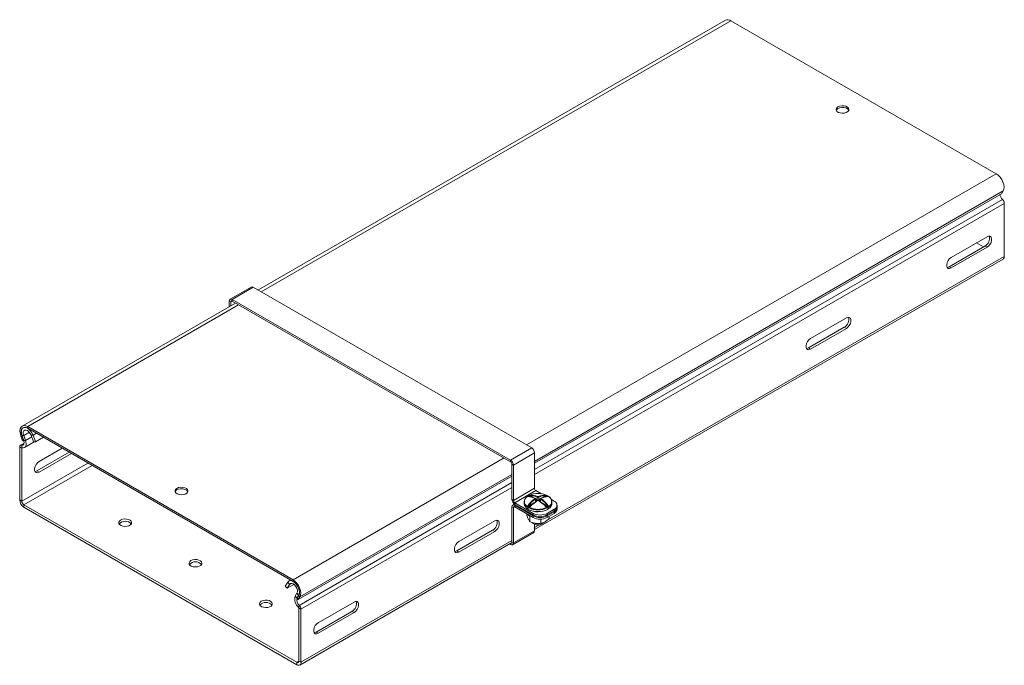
# Model space of a CAD drawing. Header units: millimetres. Extents: x -4 to 4772, y -1159 to -143.
# Tile 11 of 13: x 3742 to 4237, y -927 to -602. Entities that reach past the tile are written whole.
import ezdxf

# ---------------------------------------------------------------- set-up
doc = ezdxf.new("R2010")
doc.units = ezdxf.units.MM

msp = doc.modelspace()

# ---------------------------------------------------------------- linework, layer by layer
at = {"color": 7, "linetype": 'Continuous', "lineweight": 15}
for p, q in [((4097.13, -602.34), (3862.09, -738.02)), ((4099.88, -602.61), (4233.27, -679.62)), ((4001.11, -825.12), (4235.81, -689.63)), ((4236.71, -688.21), (4235.81, -689.63)), ((4237.29, -694.44), (4237.29, -721.13)), ((4210.59, -721.64), (4228.63, -711.23)), ((4227.56, -715.93), (4209.53, -726.34)), ((4228.63, -716.54), (4210.59, -726.95)), ((4226.86, -716.34), (4223.32, -714.29)), ((4227.56, -715.93), (4228.63, -716.54)), ((4001.11, -858.49), (4236.67, -722.51)), ((4209.53, -726.34), (4210.59, -726.95)), ((3858.69, -736.54), (3848.09, -742.66)), ((3859.69, -736.64), (3849.09, -742.76)), ((3999.7, -817.46), (3859.69, -736.64)), ((3850.78, -744.56), (3743.58, -806.44)), ((3848.38, -743.99), (3847.67, -743.58)), ((3847.67, -743.58), (3847.67, -746.35)), ((3848.38, -743.99), (3848.38, -745.94)), ((3989.09, -823.59), (3849.09, -742.76)), ((3849.09, -742.76), (3849.09, -743.58)), ((3989.09, -824.4), (3849.09, -743.58)), ((4139.88, -762.46), (4157.91, -752.05)), ((4156.85, -756.75), (4138.82, -767.16)), ((4156.85, -756.75), (4157.91, -757.36)), ((4157.91, -757.36), (4139.88, -767.77)), ((4138.82, -767.16), (4139.88, -767.77)), ((3746.33, -806.72), (3879.72, -883.72)), ((3746.33, -806.72), (3746.33, -807.53)), ((3743.52, -811.32), (3742.89, -811.34)), ((3743.79, -813.8), (3742.89, -811.34)), ((3744.33, -811.21), (3743.39, -811.24)), ((3744.29, -813.71), (3743.39, -811.24)), ((3744.42, -813.78), (3743.52, -811.32)), ((3745.23, -813.67), (3744.33, -811.21)), ((3746.33, -807.53), (3879.72, -884.54)), ((3749.01, -811.03), (3748.07, -811.06)), ((3748.07, -811.06), (3749.3, -814.44)), ((3749.01, -811.03), (3750.24, -814.4)), ((3744.49, -815.03), (3742.69, -816.07)), ((3743.23, -816.01), (3743.53, -817.36)), ((3744.42, -813.78), (3743.79, -813.8)), ((3744.29, -813.71), (3745.23, -813.67)), ((3744.73, -817.23), (3749.59, -814.43)), ((3750.24, -814.4), (3749.3, -814.44)), ((3750.24, -814.4), (3754.23, -812.1)), ((3743.37, -817.51), (3742.31, -816.9)), ((3742.31, -843.59), (3742.31, -816.9)), ((3743.37, -844.21), (3743.37, -817.51)), ((3750.97, -829), (3767.24, -819.61)), ((3752.04, -824.3), (3763.71, -817.57)), ((3768.3, -820.22), (3752.04, -829.61)), ((3999.7, -817.46), (3989.09, -823.59)), ((4001.11, -819.91), (3990.51, -826.03)), ((4001.11, -837.67), (4001.11, -819.91)), ((3989.09, -824.4), (3989.09, -823.59)), ((3990.51, -826.03), (3989.8, -825.63)), ((3989.8, -843.39), (3989.8, -825.63)), ((3990.51, -843.79), (3990.51, -826.03)), ((3750.97, -829), (3752.04, -829.61)), ((3882.25, -893.74), (3989.8, -831.65)), ((4001.11, -837.67), (3990.51, -843.79)), ((4001.82, -838.9), (3991.21, -845.02)), ((4004.6, -840.5), (4001.82, -838.9)), ((3742.31, -843.59), (3743.37, -844.21)), ((3881.61, -925.24), (3744.43, -846.04)), ((3744.43, -846.04), (3744.43, -847.27)), ((3989.8, -843.39), (3990.51, -843.79)), ((3991, -845.69), (3990.21, -846.15)), ((4000.41, -850.33), (3991.21, -845.02)), ((3991.21, -845.02), (3991.21, -845.84)), ((4000.41, -851.14), (3991.21, -845.84)), ((3991.21, -846.24), (4000.41, -851.55)), ((3991.21, -846.24), (3991.21, -847.06)), ((3995.88, -844.52), (3995.88, -845.43)), ((3998.2, -841.52), (3997.77, -841.77)), ((3997.78, -841.79), (3997.81, -841.8)), ((3997.87, -841.85), (3997.81, -841.84)), ((4001.92, -844.2), (4001.54, -842.96)), ((4002.53, -843.6), (4002.53, -842.18)), ((4003.23, -842.18), (4003.23, -843.6)), ((4004.23, -842.96), (4003.85, -844.2)), ((4007.99, -841.77), (4007.56, -841.52)), ((4007.92, -841.82), (4007.95, -841.8)), ((4007.98, -841.79), (4007.98, -841.79)), ((4011.01, -844.2), (4009.6, -843.39)), ((4009.88, -845.43), (4009.88, -844.52)), ((4012.48, -847.06), (4012.48, -846.24)), ((3881.61, -926.46), (3744.43, -847.27)), ((3990.51, -847.47), (3989.8, -847.06)), ((3989.8, -864.82), (3989.8, -847.06)), ((3990.51, -865.23), (3990.51, -847.47)), ((3991.21, -847.06), (4000.41, -852.37)), ((3997.3, -850.83), (3997.3, -851.22)), ((3998.44, -847.29), (3998.5, -847.25)), ((4000.41, -851.14), (4000.41, -850.33)), ((4007.26, -847.25), (4007.32, -847.29)), ((4011.01, -848.29), (4007.48, -850.33)), ((4011.01, -849.1), (4007.48, -851.14)), ((4011.01, -849.51), (4007.48, -851.55)), ((4007.48, -850.33), (4007.48, -851.14)), ((4011.01, -850.33), (4007.48, -852.37)), ((4011.01, -849.1), (4011.01, -848.29)), ((4011.01, -850.33), (4011.01, -849.51)), ((4012.48, -848.29), (4012.48, -847.47)), ((3981.14, -854.1), (3963.11, -864.51)), ((3998.8, -851.67), (3998.8, -854.44)), ((4000.41, -852.37), (4000.41, -851.55)), ((4000.76, -855.59), (4001.11, -855.8)), ((4001.11, -859.11), (4001.11, -855.8)), ((4004.38, -853.2), (4004.38, -855.3)), ((4004.65, -855.8), (4005, -855.59)), ((4004.94, -855.2), (4005.08, -855.17)), ((4007.48, -851.55), (4007.48, -852.37)), ((4008.46, -851.8), (4008.46, -852.95)), ((3962.05, -869.21), (3980.08, -858.8)), ((3963.11, -869.82), (3981.14, -859.41)), ((3980.08, -858.8), (3981.14, -859.41)), ((3990.09, -866.14), (4000.7, -860.02)), ((4001.11, -859.11), (3990.51, -865.23)), ((3883.11, -926.61), (3989.18, -865.38)), ((3988.56, -865.74), (3989.09, -866.05)), ((3989.8, -864.82), (3990.51, -865.23)), ((3962.05, -869.21), (3963.11, -869.82)), ((3875.81, -886.89), (3877.04, -884.94)), ((3877.97, -886.05), (3877.04, -884.94)), ((3878.53, -883.85), (3877.6, -884.39)), ((3879.72, -884.54), (3879.72, -883.72)), ((3876.74, -888.01), (3875.81, -886.89)), ((3876.74, -888.01), (3880.15, -886.04)), ((3876.74, -888.01), (3877.97, -886.05)), ((3881.72, -890.52), (3880.82, -891.95)), ((3882.65, -891.64), (3881.72, -890.52)), ((3880.82, -891.95), (3881.75, -893.06)), ((3882.53, -891.57), (3881.63, -892.99)), ((3882.25, -893.74), (3881.63, -892.99)), ((3882.65, -891.64), (3881.75, -893.06)), ((3883.15, -892.31), (3882.25, -893.74)), ((3883.15, -892.31), (3882.53, -891.57)), ((3910.43, -894.92), (3892.4, -905.33)), ((3882.82, -896.6), (3882.52, -897.6)), ((3883.73, -898.54), (3882.67, -897.92)), ((3882.67, -897.92), (3882.67, -924.62)), ((3883.73, -898.54), (3883.73, -925.23)), ((3891.34, -910.03), (3909.37, -899.62)), ((3892.4, -910.64), (3910.43, -900.23)), ((3909.37, -899.62), (3910.43, -900.23)), ((3891.34, -910.03), (3892.4, -910.64)), ((3881.61, -926.46), (3881.61, -925.24)), ((3882.67, -924.62), (3883.73, -925.23))]:
    msp.add_line(p, q, dxfattribs=at)
at = {"color": 8, "linetype": 'Continuous', "lineweight": 15}
for p, q in [((3863.71, -738.95), (4099.88, -602.61)), ((3997.1, -815.96), (4233.27, -679.62)), ((4001.11, -824.21), (4236.71, -688.21)), ((4001.11, -828.31), (4236.37, -692.5)), ((4001.11, -830.78), (4237.29, -694.44)), ((4007.51, -853.78), (4237.29, -721.13)), ((3746.33, -806.72), (3852.39, -745.49)), ((3849.09, -743.58), (3848.38, -743.99)), ((3744.33, -811.21), (3747.2, -809.55)), ((3749.01, -811.03), (3750.69, -810.06)), ((3743.23, -816.01), (3744.43, -815.32)), ((3745.23, -813.67), (3748.36, -811.86)), ((3743.37, -817.51), (3743.6, -817.38)), ((3743.37, -844.21), (3776.61, -825.02)), ((3744.43, -846.04), (3778.73, -826.24)), ((3879.72, -883.72), (3985.79, -822.49)), ((3883.15, -892.31), (3989.8, -830.74)), ((3882.82, -896.6), (3989.8, -834.84)), ((3883.73, -898.54), (3989.8, -837.31)), ((3991.57, -846.04), (3991.21, -846.24)), ((3997.81, -841.8), (3997.85, -841.82)), ((3997.84, -841.8), (3997.81, -841.8)), ((3997.91, -841.77), (3997.93, -841.78)), ((4000.18, -845.73), (3997.91, -847.04)), ((3998.14, -846.54), (4001.65, -844.51)), ((3999.15, -842.02), (3998.32, -841.54)), ((3998.89, -841.5), (4000.57, -842.46)), ((4001.77, -844.42), (4001.41, -843.23)), ((4001.56, -843.04), (4002.53, -843.6)), ((4002.36, -843.87), (4001.7, -843.49)), ((4001.87, -844.06), (4001.95, -844.11)), ((4003.23, -843.6), (4004.2, -843.04)), ((4004.06, -843.49), (4003.4, -843.87)), ((4003.81, -844.11), (4003.89, -844.06)), ((4004.36, -843.23), (4003.99, -844.42)), ((4004.11, -844.51), (4007.63, -846.54)), ((4005.2, -842.46), (4006.87, -841.5)), ((4007.86, -847.04), (4005.58, -845.73)), ((4007.44, -841.54), (4006.61, -842.02)), ((4007.8, -841.8), (4007.86, -841.77)), ((4007.95, -841.8), (4007.98, -841.79)), ((3991.21, -847.06), (3990.51, -847.47)), ((3998.32, -847.28), (3998.86, -846.96)), ((4006.89, -846.96), (4007.44, -847.28)), ((4001.11, -857.47), (4003.32, -856.2)), ((3883.73, -925.23), (3989.8, -864)), ((3989.09, -866.05), (3989.09, -865.43)), ((3877.97, -886.05), (3878.85, -885.55)), ((3881.61, -925.24), (3882.67, -924.62))]:
    msp.add_line(p, q, dxfattribs=at)
at = {"color": 7, "linetype": 'Continuous', "lineweight": 15, "flags": 128}
for points in [[(4153.67, -645.91), (4153.05, -646.42), (4152.75, -647.01), (4152.79, -647.63), (4153.18, -648.2), (4153.87, -648.67), (4154.79, -648.99), (4155.84, -649.12), (4156.9, -649.04), (4157.86, -648.77), (4158.62, -648.33), (4159.09, -647.78), (4159.22, -647.16), (4159, -646.56), (4158.45, -646.03), (4157.63, -645.63), (4156.64, -645.41), (4155.57, -645.38), (4154.54, -645.56), (4153.67, -645.91)], [(4153.67, -646.73), (4153.05, -647.23), (4152.8, -647.65)], [(4159.14, -647.65), (4159, -647.38), (4158.45, -646.85), (4157.63, -646.45), (4156.64, -646.22), (4155.57, -646.2), (4154.54, -646.37), (4153.67, -646.73)], [(4233.27, -679.62), (4234.27, -680.34), (4235.19, -681.31), (4235.99, -682.47), (4236.61, -683.73), (4237.01, -685.02), (4237.16, -686.24), (4237.06, -687.33), (4236.71, -688.21)], [(4228.63, -711.23), (4229.41, -710.94), (4230.1, -711), (4230.62, -711.41), (4230.89, -712.12), (4230.89, -713.04), (4230.62, -714.06), (4230.1, -715.07), (4229.41, -715.93), (4228.63, -716.54)], [(4210.59, -726.95), (4209.81, -727.24), (4209.12, -727.18), (4208.6, -726.77), (4208.33, -726.06), (4208.33, -725.14), (4208.6, -724.12), (4209.12, -723.11), (4209.81, -722.25), (4210.59, -721.64)], [(4209.53, -726.34), (4208.75, -726.63), (4208.53, -726.65)], [(4157.91, -752.05), (4158.7, -751.76), (4159.39, -751.82), (4159.9, -752.23), (4160.18, -752.94), (4160.18, -753.86), (4159.9, -754.88), (4159.39, -755.89), (4158.7, -756.75), (4157.91, -757.36)], [(4139.88, -767.77), (4139.1, -768.06), (4138.41, -768), (4137.89, -767.59), (4137.62, -766.88), (4137.62, -765.96), (4137.89, -764.94), (4138.41, -763.93), (4139.1, -763.07), (4139.88, -762.46)], [(4138.82, -767.16), (4138.04, -767.45), (4137.82, -767.47)], [(3742.89, -811.34), (3742.54, -810.06), (3742.44, -808.85), (3742.59, -807.8), (3742.99, -806.97), (3743.61, -806.42), (3744.41, -806.19), (3745.34, -806.29), (3746.33, -806.72)], [(3743.39, -811.24), (3743.09, -810.08), (3743.03, -809.01), (3743.23, -808.1), (3743.67, -807.45), (3744.32, -807.09), (3745.12, -807.06), (3746.01, -807.36), (3746.91, -807.96), (3747.75, -808.82), (3748.47, -809.88), (3749.01, -811.03)], [(3743.52, -811.32), (3743.23, -810.27), (3743.14, -809.28), (3743.27, -808.42), (3743.6, -807.74), (3744.1, -807.29), (3744.76, -807.11), (3745.52, -807.19), (3746.33, -807.53)], [(3744.33, -811.21), (3744.1, -810.27), (3744.13, -809.43), (3744.4, -808.8), (3744.89, -808.45), (3745.54, -808.43), (3746.27, -808.73), (3746.99, -809.32), (3747.62, -810.13), (3748.07, -811.06)], [(3742.31, -816.9), (3742.33, -816.67), (3742.38, -816.47), (3742.46, -816.3), (3742.57, -816.16), (3742.7, -816.06), (3742.86, -816), (3743.04, -815.99), (3743.23, -816.01)], [(3743.23, -816.01), (3743.59, -816.05), (3743.91, -815.97), (3744.17, -815.79), (3744.36, -815.5), (3744.47, -815.13), (3744.5, -814.69), (3744.44, -814.21), (3744.29, -813.71)], [(3743.53, -817.36), (3744.1, -817.42), (3744.62, -817.29), (3745.03, -817), (3745.34, -816.54), (3745.52, -815.95), (3745.56, -815.25), (3745.46, -814.48), (3745.23, -813.67)], [(3743.37, -817.51), (3743.38, -817.47), (3743.38, -817.44), (3743.4, -817.41), (3743.42, -817.39), (3743.44, -817.37), (3743.46, -817.36), (3743.49, -817.36), (3743.53, -817.36)], [(3752.04, -829.61), (3751.25, -829.91), (3750.56, -829.84), (3750.05, -829.43), (3749.77, -828.73), (3749.77, -827.8), (3750.05, -826.78), (3750.56, -825.78), (3751.25, -824.92), (3752.04, -824.3)], [(3749.97, -829.31), (3750.19, -829.29), (3750.97, -829)], [(3821.33, -837.77), (3820.71, -838.27), (3820.41, -838.87), (3820.45, -839.48), (3820.84, -840.06), (3821.53, -840.53), (3822.45, -840.85), (3823.5, -840.97), (3824.56, -840.9), (3825.52, -840.62), (3826.28, -840.19), (3826.75, -839.63), (3826.88, -839.02), (3826.66, -838.42), (3826.11, -837.88), (3825.29, -837.49), (3824.3, -837.26), (3823.23, -837.24), (3822.2, -837.41), (3821.33, -837.77)], [(3821.33, -838.59), (3820.71, -839.09), (3820.46, -839.51)], [(3826.8, -839.51), (3826.66, -839.23), (3826.11, -838.7), (3825.29, -838.3), (3824.3, -838.08), (3823.23, -838.05), (3822.2, -838.23), (3821.33, -838.59)], [(3998.45, -841.31), (3998.45, -841.3), (3998.47, -841.3)], [(4007.32, -841.31), (4007.31, -841.3), (4007.29, -841.3)], [(3997.93, -848.29), (3999.16, -848.85), (4000.57, -849.24), (4002.1, -849.44), (4003.67, -849.44), (4005.19, -849.24), (4006.61, -848.85), (4007.83, -848.29), (4008.81, -847.58), (4009.49, -846.76), (4009.84, -845.88), (4009.88, -845.43)], [(3793.05, -853.7), (3792.43, -854.2), (3792.12, -854.79), (3792.16, -855.41), (3792.55, -855.98), (3793.25, -856.46), (3794.16, -856.77), (3795.21, -856.9), (3796.27, -856.82), (3797.23, -856.55), (3797.99, -856.11), (3798.46, -855.56), (3798.59, -854.95), (3798.37, -854.34), (3797.83, -853.81), (3797.01, -853.41), (3796.01, -853.19), (3794.94, -853.16), (3793.92, -853.34), (3793.05, -853.7)], [(3981.14, -859.41), (3981.92, -858.8), (3982.62, -857.94), (3983.13, -856.93), (3983.4, -855.91), (3983.4, -854.99), (3983.13, -854.28), (3982.62, -853.87), (3981.92, -853.81), (3981.14, -854.1)], [(4000.02, -854.9), (4000.16, -855.1), (4000.76, -855.59)], [(3963.11, -864.51), (3962.32, -865.13), (3961.63, -865.99), (3961.12, -866.99), (3960.84, -868.01), (3960.84, -868.93), (3961.12, -869.64), (3961.63, -870.05), (3962.32, -870.11), (3963.11, -869.82)], [(3989.28, -865.31), (3989.36, -865.32), (3989.49, -865.32), (3989.59, -865.28), (3989.68, -865.21), (3989.75, -865.1), (3989.79, -864.97), (3989.8, -864.82)], [(3961.04, -869.52), (3961.26, -869.5), (3962.05, -869.21)], [(3828.4, -874.11), (3827.78, -874.61), (3827.48, -875.2), (3827.52, -875.82), (3827.91, -876.39), (3828.6, -876.87), (3829.52, -877.18), (3830.57, -877.31), (3831.63, -877.23), (3832.59, -876.96), (3833.35, -876.52), (3833.82, -875.97), (3833.95, -875.36), (3833.73, -874.75), (3833.18, -874.22), (3832.36, -873.82), (3831.37, -873.6), (3830.3, -873.57), (3829.27, -873.75), (3828.4, -874.11)], [(3877.04, -884.94), (3877.57, -884.4), (3878.29, -884.18), (3879.14, -884.3), (3880.04, -884.73), (3880.93, -885.46), (3881.73, -886.41), (3882.37, -887.52), (3882.82, -888.68), (3883.02, -889.82), (3882.96, -890.83), (3882.65, -891.64)], [(3877.97, -886.05), (3878.43, -885.65), (3879.05, -885.56), (3879.77, -885.8), (3880.5, -886.34), (3881.15, -887.11), (3881.65, -888.03), (3881.92, -888.98), (3881.95, -889.84), (3881.72, -890.52)], [(3879.72, -883.72), (3880.71, -884.44), (3881.64, -885.41), (3882.44, -886.57), (3883.06, -887.83), (3883.46, -889.12), (3883.61, -890.35), (3883.51, -891.43), (3883.15, -892.31)], [(3879.72, -884.54), (3880.53, -885.13), (3881.29, -885.92), (3881.94, -886.87), (3882.45, -887.9), (3882.78, -888.95), (3882.9, -889.96), (3882.82, -890.85), (3882.53, -891.57)], [(3863.76, -894.52), (3863.14, -895.02), (3862.83, -895.61), (3862.88, -896.23), (3863.26, -896.8), (3863.96, -897.28), (3864.88, -897.59), (3865.92, -897.72), (3866.98, -897.64), (3867.94, -897.37), (3868.7, -896.93), (3869.17, -896.38), (3869.3, -895.77), (3869.08, -895.16), (3868.54, -894.63), (3867.72, -894.23), (3866.72, -894.01), (3865.65, -893.98), (3864.63, -894.16), (3863.76, -894.52)], [(3910.43, -900.23), (3911.21, -899.62), (3911.9, -898.76), (3912.42, -897.75), (3912.69, -896.73), (3912.69, -895.81), (3912.42, -895.1), (3911.9, -894.69), (3911.21, -894.63), (3910.43, -894.92)], [(3892.4, -905.33), (3891.61, -905.95), (3890.92, -906.81), (3890.41, -907.81), (3890.13, -908.83), (3890.13, -909.75), (3890.41, -910.46), (3890.92, -910.87), (3891.61, -910.93), (3892.4, -910.64)], [(3890.33, -910.34), (3890.55, -910.32), (3891.34, -910.03)]]:
    msp.add_lwpolyline(points, dxfattribs=at)
at = {"color": 8, "linetype": 'Continuous', "lineweight": 15, "flags": 128}
for points in [[(4001.89, -844.13), (4001.92, -844.12), (4001.95, -844.11)], [(4003.87, -844.13), (4003.85, -844.12), (4003.81, -844.11)], [(3999, -846.99), (3998.97, -846.97), (3998.94, -846.95), (3998.92, -846.94), (3998.9, -846.94), (3998.89, -846.94), (3998.89, -846.94)], [(4006.77, -846.99), (4006.8, -846.97), (4006.82, -846.95), (4006.85, -846.94), (4006.86, -846.94), (4006.87, -846.94), (4006.87, -846.94)]]:
    msp.add_lwpolyline(points, dxfattribs=at)
at = {"color": 7, "linetype": 'Continuous', "lineweight": 15}
for centre, radius, start, end in [((4098.28, -604.71), 2.64, 52.7347, 115.9548), ((4239.04, -689.58), 3.95, 186.6831, 227.6171), ((4234.47, -694.58), 2.82, 2.9302, 47.6241), ((4225.52, -712.15), 4.29, 298.461, 16.6994), ((4235.86, -721.31), 1.44, 304.0564, 7.2558), ((3859.11, -737.46), 1.01, 54.3824, 114.3071), ((3848.53, -743.44), 0.873, 50.7967, 189.214), ((3848.81, -743.92), 0.437, 50.7967, 189.214), ((4154.81, -752.97), 4.29, 298.461, 16.6994), ((3998.04, -820.05), 3.07, 2.6055, 57.3945), ((3987.44, -826.17), 3.07, 2.6055, 57.3945), ((3988.26, -825.7), 1.54, 2.6055, 57.3945), ((3998.55, -841.53), 0.25, 115.7431, 143.1374), ((3998.62, -841.4), 0.181, 146.018, 191.2323), ((4002.88, -851.21), 10.85, 66.0121, 113.9879), ((3999.15, -841.42), 0.267, 125.1825, 197.5547), ((3999.51, -848.72), 7.54, 64.9445, 93.9289), ((4002.65, -837.6), 1.54, 182.6055, 237.3945), ((4006.25, -848.72), 7.54, 86.0711, 115.0555), ((4006.61, -841.42), 0.267, 342.4453, 54.8175), ((4007.14, -841.4), 0.181, 348.7677, 33.982), ((4007.21, -841.53), 0.25, 36.8626, 64.2569), ((3746.92, -843.38), 4.61, 182.6055, 237.3945), ((3745.68, -844.1), 2.31, 182.6055, 237.3945), ((3990.66, -846.92), 0.873, 50.7967, 189.214), ((3992.87, -843.25), 3.07, 182.6055, 237.3945), ((3992.04, -843.72), 1.54, 182.6055, 237.3945), ((3999.31, -845.13), 3.44, 184.9193, 246.4008), ((3998.85, -844.52), 2.92, 117.3693, 242.6307), ((3998.92, -844.35), 2.87, 117.3693, 242.6307), ((3997.7, -842.02), 0.25, 71.8259, 124.6497), ((3997.71, -842.02), 0.248, 65.007, 115.2924), ((3997.96, -842), 0.178, 88.4717, 122.786), ((3997.43, -850.02), 8.18, 62.5596, 86.9303), ((4009.93, -854.92), 14.8, 126.1325, 144.5635), ((3997.56, -847.03), 0.753, 40.1752, 65.9708), ((4001.29, -847.16), 6.36, 117.863, 122.1316), ((4009.97, -854.96), 14.52, 126.1325, 144.5635), ((3999.4, -848.88), 7.4, 64.9445, 93.9289), ((4015.13, -862.37), 22.37, 124.2662, 136.526), ((4015.54, -862.68), 22.8, 124.2662, 136.526), ((3996.81, -852.25), 10.49, 64.0101, 71.7843), ((4001, -843.33), 0.42, 14.1681, 61.3817), ((4002.15, -843.54), 0.391, 302.9068, 351.3096), ((4002.89, -842.19), 0.354, 121.0831, 177.2134), ((4002.62, -843.88), 0.0873, 126.7899, 181.2162), ((4002.88, -842.19), 0.354, 2.7866, 58.9169), ((3990.22, -862.68), 22.8, 43.474, 55.7338), ((4003.14, -843.88), 0.0871, 358.7385, 53.7636), ((4006.36, -848.88), 7.4, 86.0711, 115.0555), ((4003.62, -843.54), 0.391, 188.6904, 237.0932), ((3990.63, -862.37), 22.37, 43.474, 55.7338), ((4008.95, -852.25), 10.49, 108.2161, 115.9898), ((4004.76, -843.33), 0.42, 118.6183, 165.8319), ((3995.79, -854.96), 14.52, 35.4365, 53.8675), ((4008.33, -850.02), 8.18, 93.0697, 117.4404), ((3995.83, -854.92), 14.8, 35.4365, 53.8675), ((4004.47, -847.16), 6.36, 57.8684, 62.137), ((4008.2, -847.03), 0.753, 114.0292, 139.8248), ((4007.8, -842), 0.178, 57.2173, 91.2051), ((4008.06, -842.02), 0.248, 64.7076, 114.993), ((4008.06, -842.02), 0.25, 55.3503, 108.1741), ((4006.84, -844.35), 2.87, 297.3693, 62.6307), ((4006.91, -844.52), 2.92, 297.3693, 62.6307), ((4010.24, -846.24), 2.18, 290.7834, 69.2166), ((3990.94, -847.4), 0.437, 50.7967, 189.214), ((3997.86, -847.13), 0.347, 137.1601, 177.1458), ((3998.44, -848.28), 1.49, 114.9585, 128.6692), ((3997.64, -847.38), 0.489, 68.9981, 94.1186), ((3998.09, -847.36), 0.371, 120.1071, 177.0782), ((4001.23, -841.76), 6.6, 237.8684, 242.137), ((4001.29, -841.65), 6.36, 237.8684, 242.137), ((4002.88, -839.29), 10.27, 242.3365, 298.2761), ((3998.55, -847.6), 0.399, 125.1728, 177.703), ((3998.6, -847.48), 0.25, 129.0544, 214.0642), ((3998.82, -847.64), 0.426, 144.9191, 177.6926), ((4002.88, -837.54), 11.04, 246.0121, 293.9879), ((3998.69, -847.28), 0.25, 181.856, 207.2205), ((4002.88, -837.48), 10.85, 246.0121, 293.9879), ((4003.94, -843.5), 7.69, 242.6097, 297.3903), ((4003.94, -844.32), 7.69, 242.6097, 297.3903), ((4007.07, -847.28), 0.25, 332.7795, 358.144), ((4006.94, -847.64), 0.426, 2.3074, 35.0809), ((4007.16, -847.48), 0.25, 325.9358, 50.9456), ((4004.47, -841.65), 6.36, 297.863, 302.1316), ((4007.21, -847.6), 0.399, 2.297, 54.8272), ((4004.53, -841.76), 6.6, 297.863, 302.1316), ((4007.67, -847.36), 0.371, 2.9218, 59.8929), ((4008.13, -847.38), 0.489, 85.8814, 111.0019), ((4007.32, -848.28), 1.49, 51.3308, 65.0415), ((4007.91, -847.13), 0.347, 2.8542, 42.8399), ((4009.98, -846.81), 2.51, 294.3747, 354.3052), ((4010.13, -847.35), 2.33, 292.158, 2.0603), ((4009.98, -848.04), 2.51, 294.3747, 354.3052), ((3795.35, -858.47), 4.18, 42.7186, 137.2814), ((3978.03, -855.02), 4.29, 298.461, 16.6994), ((4003.94, -844.73), 7.69, 242.6097, 297.3903), ((4003.94, -845.54), 7.69, 242.6097, 297.3903), ((4002.83, -852.24), 3.94, 238.3182, 317.466), ((4002.88, -852.49), 3.75, 241.8759, 298.1295), ((4002.88, -847.11), 8.35, 261.0955, 284.2787), ((4000.13, -859.21), 0.986, 305.0133, 6.2988), ((3989.65, -865.37), 0.873, 230.7967, 9.214), ((3830.7, -878.88), 4.18, 42.7186, 137.2814), ((3866.06, -899.29), 4.18, 42.7186, 137.2814), ((3885.73, -893.55), 5.17, 161.906, 231.6038), ((3884.82, -894.07), 3.23, 161.906, 231.6038), ((3907.32, -895.84), 4.29, 298.461, 16.6994), ((3882.2, -897.95), 0.47, 2.9302, 47.6241), ((3880.92, -898.68), 2.82, 2.9302, 47.6241), ((3882.03, -924.73), 0.655, 230.7967, 9.214), ((3882.44, -925.44), 1.31, 230.7967, 9.214)]:
    msp.add_arc(centre, radius, start, end, dxfattribs=at)
at = {"color": 8, "linetype": 'Continuous', "lineweight": 15}
for centre, radius, start, end in [((3998.22, -841.7), 0.351, 49.7947, 66.9408), ((4007.57, -841.75), 0.4, 114.0268, 129.0602), ((3997.62, -841.9), 0.103, 98.7632, 124.4524), ((3997.83, -841.88), 0.132, 56.3608, 116.0025), ((3998.25, -841.63), 0.118, 51.7249, 111.9488), ((4001.29, -842.87), 0.14, 67.9591, 128.9189), ((4002.62, -843.92), 0.124, 46.3065, 113.9701), ((4003.14, -843.92), 0.124, 66.5039, 133.6223), ((4004.48, -842.87), 0.143, 51.8132, 111.0175), ((4007.52, -841.63), 0.118, 68.025, 128.2776), ((4007.93, -841.88), 0.128, 62.2049, 124.597), ((4008.15, -841.9), 0.103, 55.5476, 81.2368)]:
    msp.add_arc(centre, radius, start, end, dxfattribs=at)
for centre, start_param, end_param in [((4001.39, -844.41), 0.49827, 0.770319), ((4004.37, -844.41), 2.371274, 2.643323)]:
    msp.add_ellipse(centre, major_axis=(0.773, 0), ratio=0.560135, start_param=start_param, end_param=end_param, dxfattribs=at)
at = {"color": 7, "linetype": 'Continuous', "lineweight": 15}
msp.add_ellipse((4002.88, -843.34), major_axis=(0.5, 0), ratio=0.711164, start_param=3.94207, end_param=5.482708, dxfattribs=at)
for points, knots in [([(3998.35, -841.38), (3998.34, -841.39), (3998.32, -841.43), (3998.26, -841.48), (3998.22, -841.51), (3998.2, -841.52), (3998.2, -841.52)], [0, 0, 0, 0, 0.1718244, 0.6082832, 0.9701834, 1, 1, 1, 1]), ([(3998.44, -841.44), (3998.44, -841.44), (3998.43, -841.46), (3998.38, -841.5), (3998.34, -841.52), (3998.32, -841.54)], [0, 0, 0, 0, 0.003106, 0.502169, 1, 1, 1, 1]), ([(3998.89, -841.5), (3998.78, -841.48), (3998.64, -841.45), (3998.48, -841.44), (3998.44, -841.44)], [0, 0, 0, 0, 0.781937, 1, 1, 1, 1]), ([(3998.47, -841.3), (3998.52, -841.29), (3998.71, -841.23), (3998.87, -841.21), (3999, -841.2)], [0, 0, 0, 0, 0.2291027, 1, 1, 1, 1]), ([(4006.77, -841.2), (4006.89, -841.21), (4007.05, -841.23), (4007.25, -841.29), (4007.29, -841.3)], [0, 0, 0, 0, 0.770897, 1, 1, 1, 1]), ([(4007.32, -841.44), (4007.28, -841.44), (4007.12, -841.45), (4006.98, -841.48), (4006.87, -841.5)], [0, 0, 0, 0, 0.218063, 1, 1, 1, 1]), ([(4007.44, -841.54), (4007.42, -841.52), (4007.38, -841.5), (4007.34, -841.46), (4007.32, -841.44)], [0, 0, 0, 0, 0.497853, 1, 1, 1, 1]), ([(4007.56, -841.52), (4007.55, -841.51), (4007.53, -841.5), (4007.47, -841.45), (4007.43, -841.41), (4007.41, -841.38), (4007.41, -841.38)], [0, 0, 0, 0, 0.209189, 0.573067, 0.9860121, 1, 1, 1, 1]), ([(3997.6, -846.89), (3997.61, -846.85), (3997.66, -846.66), (3997.78, -846.48), (3997.87, -846.34)], [0, 0, 0, 0, 0.229103, 1, 1, 1, 1]), ([(3997.79, -841.75), (3997.78, -841.76), (3997.76, -841.78), (3997.74, -841.78), (3997.74, -841.78), (3997.74, -841.78)], [0, 0, 0, 0, 0.511544, 0.964847, 1, 1, 1, 1]), ([(3997.92, -841.82), (3997.91, -841.82), (3997.87, -841.82), (3997.83, -841.81), (3997.83, -841.81), (3997.83, -841.81)], [0, 0, 0, 0, 0.145803, 0.809674, 1, 1, 1, 1]), ([(4001.2, -842.96), (4001.22, -842.95), (4001.25, -842.92), (4001.27, -842.87), (4001.27, -842.82), (4001.24, -842.78), (4001.21, -842.77), (4001.2, -842.76)], [0, 0, 0, 0, 0.218399, 0.436827, 0.654626, 0.872181, 1, 1, 1, 1]), ([(4001.53, -842.96), (4001.53, -842.95), (4001.53, -842.91), (4001.47, -842.83), (4001.4, -842.77), (4001.35, -842.75), (4001.34, -842.74)], [0, 0, 0, 0, 0.062839, 0.478182, 0.878306, 1, 1, 1, 1]), ([(4003.23, -842.18), (4003.21, -842.19), (4003.14, -842.21), (4003, -842.23), (4002.83, -842.24), (4002.67, -842.22), (4002.58, -842.19), (4002.53, -842.18)], [0, 0, 0, 0, 0.127707, 0.345274, 0.563217, 0.781734, 1, 1, 1, 1]), ([(4003.19, -843.82), (4003.17, -843.8), (4003.1, -843.75), (4002.94, -843.71), (4002.75, -843.73), (4002.62, -843.76), (4002.57, -843.81), (4002.57, -843.81)], [0, 0, 0, 0, 0.139537, 0.404953, 0.69286, 0.998417, 1, 1, 1, 1]), ([(4002.7, -841.89), (4002.73, -841.9), (4002.77, -841.92), (4002.86, -841.93), (4002.94, -841.92), (4003.01, -841.91), (4003.05, -841.9), (4003.06, -841.89)], [0, 0, 0, 0, 0.218399, 0.436827, 0.654626, 0.872181, 1, 1, 1, 1]), ([(4003.06, -843.83), (4003.04, -843.82), (4002.99, -843.8), (4002.91, -843.78), (4002.82, -843.79), (4002.75, -843.81), (4002.72, -843.83), (4002.7, -843.83)], [0, 0, 0, 0, 0.218399, 0.436827, 0.654626, 0.872181, 1, 1, 1, 1]), ([(4004.43, -842.75), (4004.4, -842.76), (4004.33, -842.79), (4004.26, -842.87), (4004.24, -842.94), (4004.23, -842.96)], [0, 0, 0, 0, 0.312486, 0.754729, 1, 1, 1, 1]), ([(4004.56, -842.76), (4004.55, -842.77), (4004.51, -842.79), (4004.49, -842.84), (4004.49, -842.89), (4004.52, -842.93), (4004.55, -842.96), (4004.56, -842.96)], [0, 0, 0, 0, 0.218399, 0.436827, 0.654626, 0.872181, 1, 1, 1, 1]), ([(4007.94, -841.81), (4007.94, -841.81), (4007.94, -841.81), (4007.92, -841.82), (4007.86, -841.82), (4007.81, -841.82), (4007.8, -841.82)], [0, 0, 0, 0, 0.035173, 0.313535, 0.782092, 1, 1, 1, 1]), ([(4008.16, -841.8), (4008.15, -841.81), (4008.11, -841.84), (4007.99, -841.85), (4007.9, -841.85)], [0, 0, 0, 0, 0.229103, 1, 1, 1, 1]), ([(4007.9, -846.34), (4007.99, -846.48), (4008.11, -846.66), (4008.15, -846.85), (4008.16, -846.89)], [0, 0, 0, 0, 0.770897, 1, 1, 1, 1]), ([(4008.02, -841.78), (4008.02, -841.78), (4008.02, -841.78), (4008.01, -841.78), (4007.99, -841.77), (4007.99, -841.76)], [0, 0, 0, 0, 0.203483, 0.887123, 1, 1, 1, 1]), ([(3996.65, -850.2), (3996.82, -850.39), (3997.23, -850.85), (3998.18, -851.43), (3999.11, -851.87), (3999.73, -852.02), (3999.88, -852.05)], [0, 0, 0, 0, 0.227998, 0.55621, 0.889189, 1, 1, 1, 1]), ([(3997.3, -851.22), (3997.52, -851.92), (3997.77, -852.7), (3998.03, -853.26), (3998.05, -853.32)], [0, 0, 0, 0, 0.8960372, 1, 1, 1, 1]), ([(3997.72, -847.34), (3997.68, -847.31), (3997.61, -847.26), (3997.54, -847.16), (3997.51, -847.11), (3997.51, -847.11)], [0, 0, 0, 0, 0.500308, 0.996927, 1, 1, 1, 1]), ([(3998.14, -846.54), (3998.04, -846.64), (3997.92, -846.76), (3997.83, -846.89), (3997.81, -846.92)], [0, 0, 0, 0, 0.781937, 1, 1, 1, 1]), ([(3997.81, -846.92), (3997.81, -846.92), (3997.82, -846.95), (3997.85, -847), (3997.89, -847.03), (3997.91, -847.04)], [0, 0, 0, 0, 0.003106, 0.502169, 1, 1, 1, 1]), ([(3998.39, -847.62), (3998.39, -847.62), (3998.36, -847.63), (3998.28, -847.64), (3998.19, -847.61), (3998.15, -847.59)], [0, 0, 0, 0, 0.003073, 0.499692, 1, 1, 1, 1]), ([(3998.32, -847.28), (3998.34, -847.29), (3998.38, -847.3), (3998.42, -847.29), (3998.44, -847.29)], [0, 0, 0, 0, 0.497853, 1, 1, 1, 1]), ([(3998.89, -846.94), (3998.85, -846.97), (3998.75, -847.08), (3998.6, -847.2), (3998.48, -847.27), (3998.44, -847.29)], [0, 0, 0, 0, 0.247006, 0.778468, 1, 1, 1, 1]), ([(3999, -846.99), (3998.87, -847.11), (3998.71, -847.27), (3998.52, -847.37), (3998.47, -847.39)], [0, 0, 0, 0, 0.770897, 1, 1, 1, 1]), ([(4007.29, -847.39), (4007.25, -847.37), (4007.05, -847.27), (4006.89, -847.11), (4006.77, -846.99)], [0, 0, 0, 0, 0.229103, 1, 1, 1, 1]), ([(4007.32, -847.29), (4007.32, -847.29), (4007.25, -847.26), (4007.11, -847.16), (4006.97, -847.04), (4006.88, -846.95), (4006.88, -846.94)], [0, 0, 0, 0, 0.047465, 0.355216, 0.924086, 1, 1, 1, 1]), ([(4007.32, -847.29), (4007.32, -847.29), (4007.34, -847.3), (4007.38, -847.3), (4007.42, -847.29), (4007.44, -847.28)], [0, 0, 0, 0, 0.0031062, 0.5021686, 1, 1, 1, 1]), ([(4007.61, -847.59), (4007.57, -847.61), (4007.48, -847.64), (4007.4, -847.63), (4007.37, -847.62), (4007.37, -847.62)], [0, 0, 0, 0, 0.5003076, 0.9969269, 1, 1, 1, 1]), ([(4007.95, -846.92), (4007.93, -846.89), (4007.85, -846.76), (4007.72, -846.64), (4007.63, -846.54)], [0, 0, 0, 0, 0.218063, 1, 1, 1, 1]), ([(4007.86, -847.04), (4007.87, -847.03), (4007.91, -847), (4007.94, -846.95), (4007.95, -846.92)], [0, 0, 0, 0, 0.497853, 1, 1, 1, 1]), ([(4008.25, -847.11), (4008.25, -847.11), (4008.22, -847.16), (4008.16, -847.26), (4008.08, -847.31), (4008.04, -847.34)], [0, 0, 0, 0, 0.003073, 0.499692, 1, 1, 1, 1]), ([(3998.05, -853.32), (3998.26, -853.7), (3998.51, -854.16), (3998.75, -854.39), (3998.8, -854.44)], [0, 0, 0, 0, 0.801462, 1, 1, 1, 1]), ([(3998.8, -854.44), (3999.62, -854.79), (4000.54, -855.19), (4001.49, -855.34), (4001.59, -855.36)], [0, 0, 0, 0, 0.896037, 1, 1, 1, 1]), ([(4001.59, -855.36), (4002.35, -855.41), (4003.31, -855.48), (4004.2, -855.33), (4004.38, -855.3)], [0, 0, 0, 0, 0.801462, 1, 1, 1, 1]), ([(4006.42, -854.61), (4006.31, -854.67), (4005.64, -855.04), (4004.95, -855.23), (4004.4, -855.3), (4004.38, -855.3)], [0, 0, 0, 0, 0.148486, 0.965571, 1, 1, 1, 1]), ([(4008.46, -852.95), (4008.29, -853.12), (4007.63, -853.78), (4006.93, -854.26), (4006.42, -854.61)], [0, 0, 0, 0, 0.263254, 1, 1, 1, 1])]:
    msp.add_open_spline(points, degree=3, knots=knots, dxfattribs=at)
at = {"color": 8, "linetype": 'Continuous', "lineweight": 15}
for points, knots in [([(3997.81, -841.84), (3997.75, -841.84), (3997.65, -841.84), (3997.61, -841.81), (3997.6, -841.8)], [0, 0, 0, 0, 0.722259, 1, 1, 1, 1]), ([(4001.53, -842.96), (4001.54, -842.99), (4001.55, -843.04), (4001.51, -843.14), (4001.44, -843.2), (4001.41, -843.23)], [0, 0, 0, 0, 0.283839, 0.642125, 1, 1, 1, 1]), ([(4004.36, -843.23), (4004.34, -843.21), (4004.28, -843.16), (4004.23, -843.08), (4004.21, -843), (4004.23, -842.97), (4004.23, -842.96)], [0, 0, 0, 0, 0.209387, 0.566109, 0.923448, 1, 1, 1, 1]), ([(4007.95, -841.8), (4007.95, -841.8), (4007.95, -841.8), (4007.94, -841.8), (4007.94, -841.8)], [0, 0, 0, 0, 0.017709, 1, 1, 1, 1])]:
    msp.add_open_spline(points, degree=3, knots=knots, dxfattribs=at)

doc.saveas('drawing.dxf')
